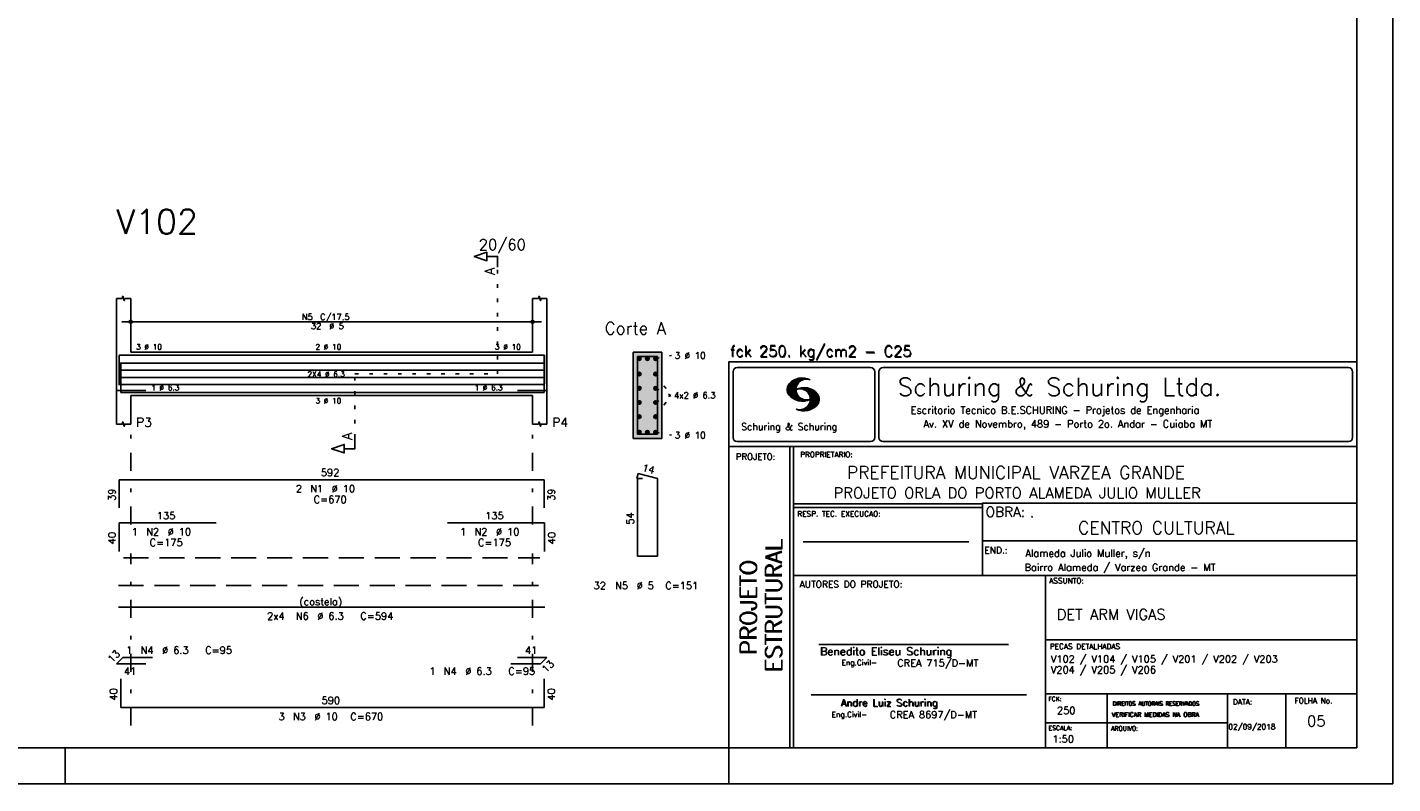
# Model space of a CAD drawing. Extents: x 0 to 84.1, y 0 to 59.4.
# Tile 4 of 7: x 46 to 84.1, y 0 to 21.1. Entities that reach past the tile are written whole.
import ezdxf

# ---------------------------------------------------------------- set-up
doc = ezdxf.new("R2010")
doc.units = 0
doc.header["$MEASUREMENT"] = 0
for name, pattern in [('ESTILO_TQS_0001', [1, 0.7, -0.3]), ('ESTILO_TQS_0002', [0.4, 0.1, -0.3]), ('ESTILO_TQS_0003', [1.5, 0.5, -0.4, 0.1, -0.5])]:
    doc.linetypes.add(name, pattern=pattern)
for name, color, linetype in [('1', 1, 'CONTINUOUS'), ('2', 2, 'CONTINUOUS'), ('4', 4, 'CONTINUOUS'), ('6', 6, 'CONTINUOUS'), ('7', 7, 'CONTINUOUS'), ('9', 9, 'CONTINUOUS')]:
    doc.layers.add(name, color=color, linetype=linetype)
doc.styles.get("Standard").update_dxf_attribs({"font": 'ROMANS.SHX'})

msp = doc.modelspace()

# ---------------------------------------------------------------- linework, layer by layer
at = {"layer": '1', "linetype": 'ESTILO_TQS_0002'}
for p, q in [((59.155, 11.42), (59.155, 14.39)), ((63.555, 11.845), (64, 11.93)), ((55.18, 9.635), (55.18, 11.42)), ((55.18, 11.42), (59.155, 11.42)), ((63.555, 11.41448), (63.985, 10.82)), ((63.555, 11.01816), (63.985, 10.82)), ((63.555, 10.22552), (63.985, 10.82)), ((63.555, 10.62184), (63.985, 10.82)), ((63.555, 9.795), (64, 9.71))]:
    msp.add_line(p, q, dxfattribs=at)
at = {"layer": '1', "linetype": 'ESTILO_TQS_0001'}
msp.add_line((48.73, 6.295), (60.33, 6.295), dxfattribs=at)
at = {"layer": '1', "linetype": 'Continuous'}
for centre in [(63.105, 11.845), (63.33, 11.845), (63.555, 11.845), (63.105, 11.41448), (63.555, 11.41448), (63.105, 11.01816), (63.555, 11.01816), (63.105, 10.62184), (63.555, 10.62184), (63.105, 10.22552), (63.555, 10.22552), (63.105, 9.795), (63.33, 9.795), (63.555, 9.795)]:
    msp.add_circle(centre, 0.05, dxfattribs=at)
at = {"layer": '2', "linetype": 'Continuous'}
for p, q in [((84.100006, 0), (84.100006, 59.400002)), ((48.53, 12.02), (48.53, 13.52)), ((48.93, 12.02), (48.93, 13.52)), ((60.13, 12.02), (60.13, 13.52)), ((60.53, 12.02), (60.53, 13.52)), ((48.93, 12.6), (48.93, 13.12)), ((60.13, 12.6), (60.13, 13.12)), ((48.68, 12.87), (60.38, 12.87)), ((48.93, 12.35), (48.93, 12.35)), ((60.13, 12.35), (60.13, 12.35)), ((48.53, 12.02), (48.53, 10.82)), ((48.93, 12.02), (60.13, 12.02)), ((60.53, 12.02), (60.53, 10.82)), ((63.73, 12.02), (62.93, 12.02)), ((62.93, 12.02), (62.93, 9.62)), ((63.73, 9.62), (63.73, 12.02)), ((65.600006, 11.755142), (83.100006, 11.755135)), ((65.600006, 1), (65.600006, 11.755142)), ((65.715988, 11.477417), (65.715988, 9.648308)), ((65.832489, 11.593918), (69.548996, 11.593918)), ((69.665497, 11.477417), (69.665497, 9.648308)), ((69.778748, 11.477417), (69.778748, 9.648308)), ((69.895248, 11.593918), (82.867508, 11.593918)), ((82.984009, 11.477417), (82.984009, 9.648308)), ((67.221771, 10.985771), (67.52832, 11.29232)), ((67.222122, 10.971992), (67.545929, 11.295792)), ((67.222168, 11.000305), (67.508011, 11.286148)), ((67.222488, 10.958214), (67.56427, 11.300003)), ((67.224365, 11.016647), (67.488403, 11.280685)), ((67.224472, 10.94606), (67.581131, 11.302727)), ((67.226578, 11.03299), (67.465408, 11.271812)), ((67.2267, 10.934158), (67.596313, 11.303772)), ((67.228943, 10.922256), (67.612335, 11.305649)), ((67.232178, 10.911354), (67.626831, 11.306015)), ((67.232437, 11.052986), (67.439468, 11.26001)), ((67.235916, 10.900948), (67.642014, 11.307053)), ((67.239258, 11.073952), (67.410522, 11.245209)), ((67.239655, 10.890556), (67.656281, 11.307182)), ((67.243561, 10.880333), (67.66925, 11.306015)), ((67.248611, 10.871239), (67.520584, 11.143219)), ((67.252747, 11.10157), (67.374313, 11.223145)), ((67.253647, 10.862129), (67.502121, 11.110611)), ((67.258682, 10.853035), (67.491592, 11.085945)), ((67.264267, 10.84449), (67.483597, 11.06382)), ((67.270782, 10.836868), (67.47966, 11.045746)), ((67.608673, 11.2313), (67.68306, 11.305702)), ((67.638062, 11.246552), (67.69574, 11.30423)), ((67.652435, 10.992317), (67.695602, 11.035484)), ((67.662872, 11.257233), (67.708405, 11.302757)), ((67.681976, 11.262199), (67.721237, 11.30146)), ((67.702469, 11.268562), (67.733063, 11.299149)), ((67.718491, 11.270424), (67.744904, 11.296837)), ((67.734482, 11.272285), (67.757004, 11.294807)), ((67.750473, 11.274147), (67.768555, 11.292221)), ((48.53, 10.82), (48.53, 10.02)), ((48.93, 10.82), (60.13, 10.82)), ((48.93, 10.82), (48.93, 10.02)), ((60.13, 10.82), (60.13, 10.02)), ((60.53, 10.82), (60.53, 10.02)), ((67.277298, 10.829247), (67.475876, 11.027817)), ((67.283813, 10.821625), (67.474167, 11.011971)), ((67.290558, 10.814232), (67.473114, 10.99678)), ((67.296936, 10.807419), (67.470306, 10.980797)), ((67.304733, 10.800133), (67.473206, 10.968597)), ((67.311829, 10.793083), (67.474121, 10.955383)), ((67.319168, 10.786293), (67.475159, 10.942276)), ((67.326828, 10.779808), (67.477615, 10.930595)), ((67.334488, 10.773323), (67.480087, 10.918922)), ((67.342133, 10.766846), (67.482544, 10.907249)), ((67.350098, 10.760674), (67.485901, 10.896469)), ((67.358337, 10.754768), (67.489655, 10.886078)), ((67.366577, 10.748863), (67.493408, 10.875694)), ((67.374802, 10.742966), (67.497208, 10.865356)), ((67.383392, 10.737427), (67.502075, 10.856102)), ((67.392227, 10.732109), (67.506958, 10.84684)), ((67.401062, 10.726807), (67.511841, 10.837578)), ((67.409882, 10.721497), (67.516922, 10.828537)), ((67.419189, 10.71666), (67.522842, 10.820305)), ((67.428635, 10.711967), (67.528748, 10.812088)), ((67.43808, 10.707275), (67.534668, 10.803864)), ((67.44754, 10.702599), (67.540802, 10.79586)), ((67.457642, 10.698563), (67.547699, 10.78862)), ((67.467743, 10.694519), (67.554611, 10.781387)), ((67.477829, 10.690483), (67.561508, 10.774155)), ((67.488205, 10.686714), (67.568588, 10.767105)), ((67.499008, 10.683372), (67.576477, 10.760849)), ((67.509796, 10.680031), (67.584366, 10.754601)), ((67.520599, 10.676697), (67.592255, 10.74836)), ((67.531494, 10.998619), (67.546158, 11.013283)), ((67.532074, 10.674026), (67.600327, 10.742287)), ((67.543625, 10.671448), (67.609238, 10.737053)), ((67.548691, 11.001663), (67.565323, 11.018303)), ((67.555176, 10.668869), (67.618134, 10.731819)), ((67.563156, 11.001991), (67.584885, 11.023735)), ((67.5672, 10.666748), (67.627045, 10.726585)), ((67.577606, 11.002319), (67.601898, 11.026611)), ((67.579605, 10.665009), (67.636261, 10.721664)), ((67.591995, 10.663277), (67.646255, 10.717522)), ((67.592072, 11.002647), (67.619476, 11.030045)), ((67.604584, 11.001007), (67.635239, 11.03167)), ((67.604782, 10.661919), (67.65625, 10.713379)), ((67.617233, 10.999535), (67.651505, 11.033806)), ((67.618134, 10.66114), (67.666229, 10.709244)), ((67.62999, 10.998154), (67.666199, 11.034363)), ((67.6315, 10.660355), (67.67691, 10.705772)), ((67.64122, 10.995239), (67.680893, 11.03492)), ((67.645309, 10.660042), (67.688126, 10.70285)), ((67.65976, 10.660355), (67.699341, 10.699936)), ((67.664337, 10.990074), (67.708984, 11.034729)), ((67.671295, 10.38913), (68.095734, 10.813568)), ((67.67421, 10.660667), (67.710678, 10.697136)), ((67.674881, 10.986488), (67.72316, 11.034767)), ((67.684326, 10.981789), (67.736191, 11.033653)), ((67.685135, 10.388832), (68.100952, 10.804665)), ((67.690598, 10.661674), (67.723846, 10.694931)), ((67.694321, 10.977654), (67.748459, 11.031792)), ((67.698959, 10.388527), (68.104996, 10.794571)), ((67.704605, 10.973801), (67.761597, 11.0308)), ((67.70816, 10.663521), (67.737625, 10.692986)), ((67.713776, 10.389206), (68.107529, 10.782967)), ((67.71431, 10.969368), (67.773758, 11.028824)), ((67.722412, 10.963333), (67.785233, 11.026146)), ((67.725296, 10.665939), (67.750778, 10.691422)), ((67.728806, 10.390091), (68.110825, 10.77211)), ((67.732498, 10.959282), (67.797607, 11.024391)), ((67.740387, 10.953033), (67.808838, 11.021484)), ((67.741867, 10.668861), (67.765747, 10.692741)), ((67.744095, 10.391251), (68.114105, 10.761261)), ((67.749115, 10.947632), (67.819702, 11.018219)), ((67.756165, 10.940536), (67.830765, 11.015137)), ((67.760269, 10.672806), (67.780136, 10.69268)), ((67.760544, 10.393555), (68.11557, 10.748596)), ((67.765198, 10.93544), (67.841873, 11.012115)), ((67.77211, 10.928207), (67.852234, 11.008339)), ((67.776978, 10.395859), (68.117249, 10.736137)), ((67.779831, 10.921783), (67.86261, 11.004555)), ((67.780106, 10.677895), (67.794464, 10.692261)), ((67.785919, 10.913734), (67.873306, 11.001122)), ((67.794006, 10.907692), (67.883316, 10.997002)), ((67.794464, 10.692261), (67.796539, 10.694336)), ((67.794861, 10.399597), (68.118942, 10.723679)), ((67.798126, 10.683296), (67.810562, 10.69574)), ((67.799911, 10.899467), (67.892731, 10.992279)), ((67.806625, 10.892029), (67.902451, 10.987854)), ((67.811752, 10.883018), (67.912231, 10.983505)), ((67.813049, 10.403664), (68.118515, 10.709122)), ((67.817169, 10.689835), (67.825378, 10.698044)), ((67.817657, 10.874802), (67.921875, 10.979012)), ((67.822357, 10.554344), (68.091095, 10.823074)), ((67.823761, 10.866768), (67.930435, 10.973442)), ((67.829498, 10.858353), (67.940002, 10.968857)), ((67.832825, 10.409302), (68.118134, 10.694611)), ((67.833084, 10.695976), (67.839569, 10.702461)), ((67.833527, 10.848244), (67.948654, 10.963379)), ((67.838394, 10.838989), (67.957047, 10.957634)), ((67.840729, 10.586838), (68.086777, 10.832893)), ((67.843323, 10.829773), (67.965561, 10.952019)), ((67.848358, 10.817596), (67.975677, 10.944923)), ((67.848709, 10.608963), (68.081818, 10.842072)), ((67.852341, 10.806755), (67.985031, 10.939453)), ((67.853302, 10.415634), (68.117767, 10.680092)), ((67.856201, 10.794724), (67.99379, 10.932312)), ((67.856934, 10.63131), (68.075089, 10.849472)), ((67.859863, 10.781189), (68.003067, 10.924393)), ((67.860703, 10.649239), (68.070358, 10.858894)), ((67.862656, 10.768639), (68.011749, 10.91774)), ((67.865173, 10.667847), (68.063507, 10.866165)), ((67.865234, 10.753647), (68.02092, 10.90934)), ((67.866241, 10.683037), (68.057556, 10.874352)), ((67.866318, 10.73967), (68.029205, 10.90255)), ((67.867294, 10.698235), (68.049774, 10.880722)), ((67.867905, 10.725861), (68.036682, 10.894646)), ((67.868118, 10.711845), (68.043793, 10.887527)), ((67.876404, 10.424599), (68.113495, 10.66169)), ((67.550323, 10.409546), (67.562592, 10.421799)), ((67.561462, 10.40654), (67.576416, 10.421486)), ((67.572601, 10.403542), (67.590225, 10.421173)), ((67.583755, 10.400551), (67.606155, 10.422958)), ((67.595673, 10.398346), (67.622162, 10.424828)), ((67.607605, 10.396141), (67.639587, 10.428116)), ((67.619553, 10.393929), (67.658707, 10.43309)), ((67.632141, 10.392387), (67.679932, 10.440178)), ((67.644958, 10.391075), (67.704071, 10.450188)), ((67.657776, 10.389755), (67.737152, 10.469131)), ((67.901276, 10.435333), (68.110229, 10.644287)), ((67.929581, 10.449501), (68.101624, 10.621544)), ((67.966125, 10.471909), (68.08902, 10.594803)), ((68.045029, 10.536674), (68.057724, 10.54937)), ((62.93, 9.62), (63.73, 9.62)), ((65.832489, 9.531807), (69.548996, 9.531807)), ((69.895248, 9.531807), (82.867508, 9.531807)), ((65.600006, 9.399994), (83.100006, 9.399994)), ((67.300385, 5.799995), (67.300385, 9.399994)), ((67.400391, 5.799995), (67.400391, 9.399994)), ((83.100006, 9.399994), (83.100006, 1)), ((72.668579, 7.799995), (67.400391, 7.799995)), ((72.668579, 7.699995), (67.400391, 7.699995)), ((83.100006, 7.814748), (72.656072, 7.814748)), ((72.668579, 6.816429), (72.668579, 7.814748)), ((67.670311, 6.739054), (72.288887, 6.739054)), ((72.668579, 6.816429), (72.668579, 5.799995)), ((72.668579, 6.7647), (83.100006, 6.764707)), ((67.300385, 1), (67.300385, 5.799995)), ((67.400391, 1), (67.400391, 5.799995)), ((67.400391, 5.799995), (83.100006, 5.799995)), ((74.420959, 4.799995), (74.420959, 5.799995)), ((74.420959, 1), (74.420959, 4.799995)), ((68.11142, 3.880456), (73.389854, 3.880456)), ((74.420958, 4.005768), (83.100005, 4.005775)), ((67.897606, 2.480272), (73.894493, 2.480272)), ((74.420959, 2.505768), (83.100006, 2.505775)), ((76.14679, 1), (76.14679, 2.505775)), ((79.496475, 1), (79.496475, 2.505775)), ((81.120974, 1), (81.120974, 2.505774)), ((74.420959, 1.691734), (79.496475, 1.691742)), ((47.100006, 0), (47.100006, 1)), ((65.600006, 0), (65.600006, 1)), ((83.100006, 1), (65.600006, 1)), ((0, 0), (84.100006, 0))]:
    msp.add_line(p, q, dxfattribs=at)
at = {"layer": '2', "linetype": 'ESTILO_TQS_0003'}
for p, q in [((48.93, 7.222), (48.93, 9.72)), ((60.13, 7.222), (60.13, 9.72)), ((48.93, 1.62), (48.93, 6.418)), ((60.13, 1.62), (60.13, 6.418))]:
    msp.add_line(p, q, dxfattribs=at)
at = {"layer": '2', "linetype": 'Continuous'}
for points in [[(83.100006, 1), (2.5, 1), (2.5, 58.400002), (83.100006, 58.400002), (83.100006, 1)], [(59.155, 14.39), (59.155, 14.69), (58.855, 14.69), (58.855, 14.57), (58.505, 14.69), (58.855, 14.81), (58.855, 14.69)], [(48.53, 13.52), (48.69, 13.52), (48.71, 13.58), (48.75, 13.46), (48.77, 13.52), (48.93, 13.52)], [(60.13, 13.52), (60.29, 13.52), (60.31, 13.58), (60.35, 13.46), (60.37, 13.52), (60.53, 13.52)], [(48.53, 10.02), (48.69, 10.02), (48.71, 10.08), (48.75, 9.96), (48.77, 10.02), (48.93, 10.02)], [(60.13, 10.02), (60.29, 10.02), (60.31, 10.08), (60.35, 9.96), (60.37, 10.02), (60.53, 10.02)], [(55.18, 9.635), (55.18, 9.335), (54.88, 9.335), (54.88, 9.215), (54.53, 9.335), (54.88, 9.455), (54.88, 9.335)]]:
    msp.add_lwpolyline(points, dxfattribs=at)
for centre, radius in [((48.93, 12.87), 0.041625), ((48.93, 12.87), 0.02075), ((60.13, 12.87), 0.041625), ((60.13, 12.87), 0.02075)]:
    msp.add_circle(centre, radius, dxfattribs=at)
for centre, radius, start, end in [((65.832489, 11.477417), 0.116502, 90, 180), ((69.548996, 11.477417), 0.116502, 0, 90), ((69.895248, 11.477417), 0.116502, 90, 180), ((82.867508, 11.477417), 0.116502, 0, 90), ((67.465149, 10.982269), 0.243989, 140.229431, 231.895096), ((67.648087, 10.815277), 0.491555, 63.393265, 138.909058), ((67.763229, 10.98333), 0.291044, 68.851509, 291.148499), ((67.692337, 10.543831), 0.491555, 41.090942, 116.606735), ((67.648087, 11.15139), 0.491555, 218.229782, 296.60672), ((67.577194, 10.711891), 0.291044, 248.851501, 111.148491), ((67.875275, 10.710823), 0.243989, 308.104889, 39.770576), ((67.692337, 10.879951), 0.491555, 243.393265, 321.770233), ((65.832489, 9.648308), 0.116502, 180, 270), ((69.548996, 9.648308), 0.116502, 270, 0), ((69.895248, 9.648308), 0.116502, 180, 270), ((82.867508, 9.648308), 0.116502, 270, 0)]:
    msp.add_arc(centre, radius, start, end, dxfattribs=at)
at = {"layer": '4', "linetype": 'Continuous'}
for p, q in [((48.61, 11.16), (48.61, 11.94)), ((48.61, 11.94), (60.45, 11.94)), ((48.61, 11.14), (48.61, 11.94)), ((48.61, 11.94), (51.31, 11.94)), ((57.76, 11.94), (60.46, 11.94)), ((60.45, 11.94), (60.45, 11.16)), ((60.46, 11.94), (60.46, 11.14)), ((48.59, 11.71724), (60.4704, 11.71724)), ((48.59, 11.51908), (60.4704, 11.51908)), ((48.65, 11.7), (48.65, 10.9)), ((60.45, 10.9), (60.45, 11.7)), ((48.59, 11.32092), (60.4704, 11.32092)), ((48.59, 11.12276), (60.4704, 11.12276)), ((49.35, 10.96), (48.53, 10.96)), ((48.65, 10.9), (60.45, 10.9)), ((59.71, 10.96), (60.53, 10.96))]:
    msp.add_line(p, q, dxfattribs=at)
msp.add_lwpolyline([(63.05, 11.9), (63.05, 9.74), (63.61, 9.74), (63.61, 11.9), (63.05, 11.9)], dxfattribs=at)
at = {"layer": '6', "linetype": 'Continuous'}
for p, q in [((48.61, 7.69), (48.61, 8.47)), ((48.61, 8.47), (60.45, 8.47)), ((60.45, 8.47), (60.45, 7.69)), ((63.067782, 8.64), (63.032782, 8.504446)), ((63.19, 8.5), (63.05, 8.5)), ((63.05, 8.5), (63.05, 6.34)), ((63.61, 8.5), (63.067782, 8.64)), ((63.61, 6.34), (63.61, 8.5)), ((48.61, 6.47), (48.61, 7.27)), ((48.61, 7.27), (51.31, 7.27)), ((57.76, 7.27), (60.46, 7.27)), ((60.46, 7.27), (60.46, 6.47)), ((63.05, 6.34), (63.61, 6.34)), ((48.59, 4.92), (60.4704, 4.92)), ((48.53, 3.336152), (48.713848, 3.52)), ((48.713848, 3.52), (49.533848, 3.52)), ((59.71, 3.52), (60.53, 3.52)), ((60.53, 3.52), (60.346152, 3.336152)), ((49.35, 3.336152), (48.53, 3.336152)), ((60.346152, 3.336152), (59.526152, 3.336152)), ((48.65, 2.92), (48.65, 2.12)), ((60.45, 2.12), (60.45, 2.92)), ((48.65, 2.12), (60.45, 2.12))]:
    msp.add_line(p, q, dxfattribs=at)
at = {"layer": '6', "linetype": 'ESTILO_TQS_0001'}
msp.add_line((48.59, 5.52), (60.4704, 5.52), dxfattribs=at)
at = {"layer": '9', "linetype": 'Continuous'}
for points in [[(63.73, 9.62), (63.73, 12.02), (62.93, 12.02)], [(63.73, 9.62), (62.93, 12.02), (62.93, 9.62)], [(63.155, 11.845), (63.08, 11.888301), (63.058015, 11.862101)], [(63.155, 11.845), (63.058015, 11.862101), (63.058015, 11.827899)], [(63.155, 11.845), (63.058015, 11.827899), (63.08, 11.801699)], [(63.155, 11.845), (63.113682, 11.89424), (63.08, 11.888301)], [(63.155, 11.845), (63.08, 11.801699), (63.113682, 11.79576)], [(63.155, 11.845), (63.143302, 11.877139), (63.113682, 11.89424)], [(63.155, 11.845), (63.113682, 11.79576), (63.143302, 11.812861)], [(63.155, 11.845), (63.143302, 11.812861), (63.155, 11.845)], [(63.38, 11.845), (63.305, 11.888301), (63.283015, 11.862101)], [(63.38, 11.845), (63.283015, 11.862101), (63.283015, 11.827899)], [(63.38, 11.845), (63.283015, 11.827899), (63.305, 11.801699)], [(63.38, 11.845), (63.338682, 11.89424), (63.305, 11.888301)], [(63.38, 11.845), (63.305, 11.801699), (63.338682, 11.79576)], [(63.38, 11.845), (63.368302, 11.877139), (63.338682, 11.89424)], [(63.38, 11.845), (63.338682, 11.79576), (63.368302, 11.812861)], [(63.38, 11.845), (63.368302, 11.812861), (63.38, 11.845)], [(63.605, 11.845), (63.53, 11.888301), (63.508015, 11.862101)], [(63.605, 11.845), (63.508015, 11.862101), (63.508015, 11.827899)], [(63.605, 11.845), (63.508015, 11.827899), (63.53, 11.801699)], [(63.605, 11.845), (63.563682, 11.89424), (63.53, 11.888301)], [(63.605, 11.845), (63.53, 11.801699), (63.563682, 11.79576)], [(63.605, 11.845), (63.593302, 11.877139), (63.563682, 11.89424)], [(63.605, 11.845), (63.563682, 11.79576), (63.593302, 11.812861)], [(63.605, 11.845), (63.593302, 11.812861), (63.605, 11.845)], [(63.155, 11.41448), (63.08, 11.457781), (63.058015, 11.431581)], [(63.155, 11.41448), (63.058015, 11.431581), (63.058015, 11.397379)], [(63.155, 11.41448), (63.113682, 11.46372), (63.08, 11.457781)], [(63.155, 11.41448), (63.143302, 11.446619), (63.113682, 11.46372)], [(63.605, 11.41448), (63.53, 11.457781), (63.508015, 11.431581)], [(63.605, 11.41448), (63.508015, 11.431581), (63.508015, 11.397379)], [(63.605, 11.41448), (63.563682, 11.46372), (63.53, 11.457781)], [(63.605, 11.41448), (63.593302, 11.446619), (63.563682, 11.46372)], [(63.155, 11.41448), (63.058015, 11.397379), (63.08, 11.371179)], [(63.155, 11.01816), (63.08, 11.061461), (63.058015, 11.035261)], [(63.155, 11.01816), (63.058015, 11.035261), (63.058015, 11.001059)], [(63.155, 11.41448), (63.08, 11.371179), (63.113682, 11.36524)], [(63.155, 11.01816), (63.113682, 11.0674), (63.08, 11.061461)], [(63.155, 11.41448), (63.113682, 11.36524), (63.143302, 11.382341)], [(63.155, 11.01816), (63.143302, 11.050299), (63.113682, 11.0674)], [(63.155, 11.41448), (63.143302, 11.382341), (63.155, 11.41448)], [(63.605, 11.41448), (63.508015, 11.397379), (63.53, 11.371179)], [(63.605, 11.01816), (63.53, 11.061461), (63.508015, 11.035261)], [(63.605, 11.01816), (63.508015, 11.035261), (63.508015, 11.001059)], [(63.605, 11.41448), (63.53, 11.371179), (63.563682, 11.36524)], [(63.605, 11.01816), (63.563682, 11.0674), (63.53, 11.061461)], [(63.605, 11.41448), (63.563682, 11.36524), (63.593302, 11.382341)], [(63.605, 11.01816), (63.593302, 11.050299), (63.563682, 11.0674)], [(63.605, 11.41448), (63.593302, 11.382341), (63.605, 11.41448)], [(63.155, 11.01816), (63.058015, 11.001059), (63.08, 10.974859)], [(63.155, 10.62184), (63.08, 10.665141), (63.058015, 10.638941)], [(63.155, 11.01816), (63.08, 10.974859), (63.113682, 10.96892)], [(63.155, 10.62184), (63.113682, 10.67108), (63.08, 10.665141)], [(63.155, 11.01816), (63.113682, 10.96892), (63.143302, 10.986021)], [(63.155, 10.62184), (63.143302, 10.653979), (63.113682, 10.67108)], [(63.155, 11.01816), (63.143302, 10.986021), (63.155, 11.01816)], [(63.605, 11.01816), (63.508015, 11.001059), (63.53, 10.974859)], [(63.605, 10.62184), (63.53, 10.665141), (63.508015, 10.638941)], [(63.605, 11.01816), (63.53, 10.974859), (63.563682, 10.96892)], [(63.605, 10.62184), (63.563682, 10.67108), (63.53, 10.665141)], [(63.605, 11.01816), (63.563682, 10.96892), (63.593302, 10.986021)], [(63.605, 10.62184), (63.593302, 10.653979), (63.563682, 10.67108)], [(63.605, 11.01816), (63.593302, 10.986021), (63.605, 11.01816)], [(63.155, 10.62184), (63.058015, 10.638941), (63.058015, 10.604739)], [(63.155, 10.62184), (63.058015, 10.604739), (63.08, 10.578539)], [(63.155, 10.62184), (63.08, 10.578539), (63.113682, 10.5726)], [(63.155, 10.22552), (63.113682, 10.27476), (63.08, 10.268821)], [(63.155, 10.62184), (63.113682, 10.5726), (63.143302, 10.589701)], [(63.155, 10.22552), (63.143302, 10.257659), (63.113682, 10.27476)], [(63.155, 10.62184), (63.143302, 10.589701), (63.155, 10.62184)], [(63.605, 10.62184), (63.508015, 10.638941), (63.508015, 10.604739)], [(63.605, 10.62184), (63.508015, 10.604739), (63.53, 10.578539)], [(63.605, 10.62184), (63.53, 10.578539), (63.563682, 10.5726)], [(63.605, 10.22552), (63.563682, 10.27476), (63.53, 10.268821)], [(63.605, 10.62184), (63.563682, 10.5726), (63.593302, 10.589701)], [(63.605, 10.22552), (63.593302, 10.257659), (63.563682, 10.27476)], [(63.605, 10.62184), (63.593302, 10.589701), (63.605, 10.62184)], [(63.155, 10.22552), (63.08, 10.268821), (63.058015, 10.242621)], [(63.155, 10.22552), (63.058015, 10.242621), (63.058015, 10.208419)], [(63.155, 10.22552), (63.058015, 10.208419), (63.08, 10.182219)], [(63.155, 10.22552), (63.08, 10.182219), (63.113682, 10.17628)], [(63.155, 10.22552), (63.113682, 10.17628), (63.143302, 10.193381)], [(63.155, 10.22552), (63.143302, 10.193381), (63.155, 10.22552)], [(63.605, 10.22552), (63.53, 10.268821), (63.508015, 10.242621)], [(63.605, 10.22552), (63.508015, 10.242621), (63.508015, 10.208419)], [(63.605, 10.22552), (63.508015, 10.208419), (63.53, 10.182219)], [(63.605, 10.22552), (63.53, 10.182219), (63.563682, 10.17628)], [(63.605, 10.22552), (63.563682, 10.17628), (63.593302, 10.193381)], [(63.605, 10.22552), (63.593302, 10.193381), (63.605, 10.22552)], [(63.73, 9.62), (62.93, 9.62), (63.73, 9.62)], [(63.155, 9.795), (63.08, 9.838301), (63.058015, 9.812101)], [(63.155, 9.795), (63.058015, 9.812101), (63.058015, 9.777899)], [(63.155, 9.795), (63.058015, 9.777899), (63.08, 9.751699)], [(63.155, 9.795), (63.113682, 9.84424), (63.08, 9.838301)], [(63.155, 9.795), (63.08, 9.751699), (63.113682, 9.74576)], [(63.155, 9.795), (63.143302, 9.827139), (63.113682, 9.84424)], [(63.155, 9.795), (63.113682, 9.74576), (63.143302, 9.762861)], [(63.155, 9.795), (63.143302, 9.762861), (63.155, 9.795)], [(63.38, 9.795), (63.305, 9.838301), (63.283015, 9.812101)], [(63.38, 9.795), (63.283015, 9.812101), (63.283015, 9.777899)], [(63.38, 9.795), (63.283015, 9.777899), (63.305, 9.751699)], [(63.38, 9.795), (63.338682, 9.84424), (63.305, 9.838301)], [(63.38, 9.795), (63.305, 9.751699), (63.338682, 9.74576)], [(63.38, 9.795), (63.368302, 9.827139), (63.338682, 9.84424)], [(63.38, 9.795), (63.338682, 9.74576), (63.368302, 9.762861)], [(63.38, 9.795), (63.368302, 9.762861), (63.38, 9.795)], [(63.605, 9.795), (63.53, 9.838301), (63.508015, 9.812101)], [(63.605, 9.795), (63.508015, 9.812101), (63.508015, 9.777899)], [(63.605, 9.795), (63.508015, 9.777899), (63.53, 9.751699)], [(63.605, 9.795), (63.563682, 9.84424), (63.53, 9.838301)], [(63.605, 9.795), (63.53, 9.751699), (63.563682, 9.74576)], [(63.605, 9.795), (63.593302, 9.827139), (63.563682, 9.84424)], [(63.605, 9.795), (63.563682, 9.74576), (63.593302, 9.762861)], [(63.605, 9.795), (63.593302, 9.762861), (63.605, 9.795)]]:
    msp.add_solid(points, dxfattribs=at)

# ---------------------------------------------------------------- texts
at = {"layer": '1', "linetype": 'Continuous'}
for s, height, p in [('PREFEITURA MUNICIPAL VARZEA GRANDE', 0.35, (68.88924, 8.494706)), ('PROJETO ORLA DO PORTO ALAMEDA JULIO MULLER', 0.3, (68.518476, 7.952581)), ('.', 0.3, (73.984333, 7.423969)), ('CENTRO CULTURAL', 0.35, (75.330094, 6.957007)), ('Alameda Julio Muller, s/n', 0.2, (73.86333, 6.322955)), ('Bairro Alameda / Varzea Grande - MT', 0.2, (73.840306, 5.930193)), ('DET ARM VIGAS', 0.3, (74.737424, 4.567268)), ('V102 / V104 / V105 / V201 / V202 / V203', 0.2, (74.571808, 3.37457)), ('V204 / V205 / V206', 0.2, (74.571808, 3.07457)), ('250', 0.2, (74.745692, 1.940266)), ('02/09/2018', 0.15, (79.520414, 1.512631))]:
    msp.add_text(s, height=height, dxfattribs=at).set_placement(p)
at = {"layer": '1', "linetype": 'Continuous', "insert": (81.7146, 1.893522), "char_height": 0.3, "attachment_point": 1}
msp.add_mtext_dynamic_manual_height_columns('05', width=0.70366738, gutter_width=1, heights=[0], dxfattribs=at)
at = {"layer": '2', "linetype": 'Continuous'}
for s, height, p in [('20/60', 0.3, (58.63, 14.87)), ('N5', 0.17, (53.697, 12.921)), ('C/17.5', 0.17, (54.207, 12.921)), ('32', 0.17, (53.952, 12.666)), ('%%c 5', 0.17, (54.462, 12.666)), ('Corte A', 0.34, (62.14, 12.52)), ('3 %%c 10', 0.15, (49.08, 12.095)), ('2 %%c 10', 0.15, (54.08, 12.095)), ('3 %%c 10', 0.15, (59.08, 12.095)), ('fck 250. kg/cm2 - C25', 0.3, (65.628578, 11.907463)), ('fck 250. kg/cm2 - C25', 0.3, (65.641754, 11.880586)), ('3 %%c 10', 0.18, (64.09, 11.84)), ('2X4 %%c 6.3', 0.15, (53.8552, 11.33592)), ('1 %%c 6.3', 0.15, (49.5, 10.96)), ('1 %%c 6.3', 0.15, (58.51, 10.96)), ('Schuring & Schuring Ltda.', 0.5, (70.306839, 10.806786)), ('3 %%c 10', 0.15, (54.08, 10.595)), ('4x2 %%c 6.3', 0.17, (64.07, 10.735)), ('Escritorio Tecnico B.E.SCHURING - Projetos de Engenharia', 0.2, (70.664673, 10.308487)), ('P3', 0.25, (49.08, 9.945)), ('P4', 0.25, (60.68, 9.945)), ('Schuring & Schuring', 0.19, (65.944336, 9.851486)), ('Av. XV de Novembro, 489 - Porto 2o. Andar - Cuiaba MT', 0.2, (71.023193, 9.925888)), ('3 %%c 10', 0.18, (64.09, 9.62)), ('PROJETO:', 0.175, (65.793152, 9.02159)), ('PROPRIETARIO:', 0.15, (67.584534, 9.097366)), ('592', 0.2, (54.23, 8.57)), ('2', 0.2, (53.53, 8.12)), ('N1', 0.2, (53.93, 8.12)), ('C=670', 0.2, (54.03, 7.82)), ('%%c 10', 0.2, (54.53, 8.12)), ('OBRA:', 0.278755, (72.755102, 7.434759)), ('135', 0.2, (49.66, 7.37)), ('135', 0.2, (58.81, 7.37)), ('RESP. TEC. EXECUCAO:', 0.15, (67.506004, 7.444514)), ('1', 0.2, (48.96, 6.92)), ('N2', 0.2, (49.36, 6.92)), ('%%c 10', 0.2, (49.96, 6.92)), ('1', 0.2, (58.11, 6.92)), ('N2', 0.2, (58.51, 6.92)), ('%%c 10', 0.2, (59.11, 6.92)), ('C=175', 0.2, (49.46, 6.62)), ('C=175', 0.2, (58.61, 6.62)), ('END.:', 0.185837, (72.717902, 6.410233)), ('ASSUNTO:', 0.15, (74.525462, 5.581304)), ('32', 0.2, (61.83, 5.42)), ('N5', 0.2, (62.43, 5.42)), ('%%c 5', 0.2, (63.03, 5.42)), ('C=151', 0.2, (63.83, 5.42)), ('AUTORES DO PROJETO:', 0.185837, (67.572014, 5.463953)), ('(costela)', 0.2, (53.6302, 4.97)), ('2x4', 0.2, (52.7302, 4.57)), ('N6', 0.2, (53.5302, 4.57)), ('%%c 6.3', 0.2, (54.1302, 4.57)), ('C=594', 0.2, (55.3302, 4.57)), ('1', 0.2, (48.805772, 3.62)), ('N4', 0.2, (49.205772, 3.62)), ('%%c 6.3', 0.2, (49.805772, 3.62)), ('C=95', 0.2, (51.005772, 3.62)), ('41', 0.2, (59.92, 3.62)), ('Benedito Eliseu Schuring', 0.22, (68.138321, 3.577287)), ('Benedito Eliseu Schuring', 0.22, (68.149795, 3.577287)), ('PECAS DETALHADAS', 0.15, (74.54287, 3.751117)), ('Eng.Civil-', 0.15, (68.737209, 3.298847)), ('CREA 715/D-MT', 0.2, (70.290742, 3.262761)), ('41', 0.2, (48.74, 3.036152)), ('1', 0.2, (57.254228, 3.036152)), ('N4', 0.2, (57.654228, 3.036152)), ('%%c 6.3', 0.2, (58.254228, 3.036152)), ('C=95', 0.2, (59.454228, 3.036152)), ('590', 0.2, (54.25, 2.22)), ('Andre Luiz Schuring', 0.2, (68.716738, 2.158081)), ('Andre Luiz Schuring', 0.2, (68.734296, 2.149201)), ('FCK:', 0.125, (74.500763, 2.299423)), ('DIREITOS AUTORAIS RESERVADOS', 0.11, (76.294724, 2.176125)), ('DIREITOS AUTORAIS RESERVADOS', 0.11, (76.303696, 2.176125)), ('DATA:', 0.15, (79.648044, 2.2071)), ('FOLHA No.', 0.15, (81.365514, 2.23814)), ('3', 0.2, (53.05, 1.77)), ('N3', 0.2, (53.45, 1.77)), ('%%c 10', 0.2, (54.05, 1.77)), ('C=670', 0.2, (55.05, 1.77)), ('Eng.Civil-', 0.15, (68.462773, 1.853248)), ('CREA 8697/D-MT', 0.2, (70.08334, 1.825346)), ('VERIFICAR MEDIDAS NA OBRA', 0.125, (76.271484, 1.861862)), ('VERIFICAR MEDIDAS NA OBRA', 0.125, (76.280457, 1.861862)), ('ESCALA:', 0.125, (74.507034, 1.490738)), ('ARQUIVO:', 0.125, (76.249054, 1.475601)), ('1:50', 0.2, (74.617035, 1.144112))]:
    msp.add_text(s, height=height, dxfattribs=at).set_placement(p)
for s, height, rotation, p in [('A', 0.272, 90, (59.0734, 14.1724)), ('A', 0.272, 90, (55.0984, 9.5806)), ('14', 0.2, 345.522488, (63.170242, 8.716825)), ('39', 0.2, 90, (48.51, 7.88)), ('39', 0.2, 90, (60.75, 7.88)), ('54', 0.2, 90, (62.95, 7.22)), ('40', 0.2, 90, (48.51, 6.67)), ('40', 0.2, 90, (60.76, 6.67)), ('ESTRUTURAL', 0.45, 90, (67.07373, 3.12536)), ('ESTRUTURAL', 0.45, 90, (67.07373, 3.094507)), ('PROJETO', 0.45, 90, (66.369095, 3.606125)), ('PROJETO', 0.45, 90, (66.369095, 3.575272)), ('13', 0.2, 45, (48.409792, 3.357365)), ('13', 0.2, 45, (60.508787, 3.074523)), ('40', 0.2, 90, (48.55, 2.32)), ('40', 0.2, 90, (60.75, 2.32))]:
    msp.add_text(s, height=height, rotation=rotation, dxfattribs=at).set_placement(p)
at = {"layer": '7', "linetype": 'Continuous'}
msp.add_text('V102', height=0.68, dxfattribs=at).set_placement((48.53, 15.32))

doc.saveas('drawing.dxf')
